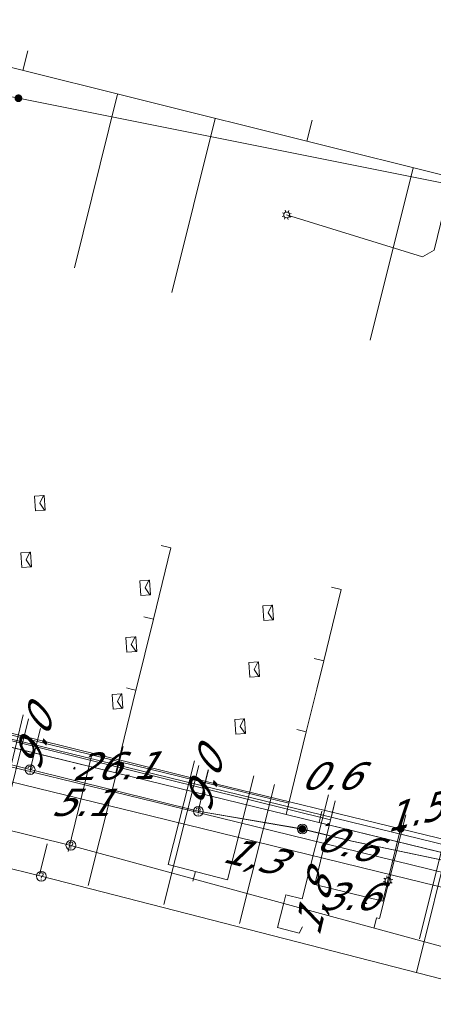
# Model space of a CAD drawing. Header units: metres. Extents: x 124576 to 133557, y 395865 to 402386.
# Tile 84 of 256: x 126237 to 126258, y 398395 to 398445. Entities that reach past the tile are written whole.
import ezdxf
from ezdxf.enums import TextEntityAlignment as Align

# ---------------------------------------------------------------- set-up
doc = ezdxf.new("R2010")
doc.units = ezdxf.units.M
doc.header["$MEASUREMENT"] = 0
for name, color, linetype, lineweight, true_color in [('LG_Datatransport_KPN_BV', 3, 'Continuous', 13, 0x00ff00), ('LG_Datatransport_Reggefiber_Operator_BV', 3, 'Continuous', 13, 0x00ff00), ('LG_Datatransport_Ziggo_BV', 3, 'Continuous', 13, 0x00ff00), ('LG_Laag_Spanning_Enexis_Netbeheer_BV', 7, 'Continuous', 13, 0x960000), ('LG_Riool_Vrij_Verval_Gemeente_Tilburg_Ruimtelijke_Uitvoering', 7, 'Continuous', 13, 0xca00a0), ('LG_unet-4_Brabant_Water', 5, 'Continuous', 13, 0x0000ff), ('LG_warmte_Ennatuurlijk_BV', 7, 'Continuous', 13, 0x008080), ('MV_Datatransport_lijn', 3, 'Continuous', 0, 0x00ff00)]:
    doc.layers.add(name, color=color, linetype=linetype, lineweight=lineweight, true_color=true_color)
for name, color, linetype, lineweight in [('LG_Datatransport_P_KPN_BV', 7, 'Continuous', 0), ('LG_Datatransport_P_Reggefiber_Operator_BV', 7, 'Continuous', 0), ('LG_Laag_Spanning_P_Enexis_Netbeheer_BV', 7, 'Continuous', 0), ('LG_Riool_Vrij_Verval_P_Gemeente_Tilburg_Ruimtelijke_Uitvoering', 7, 'Continuous', 0), ('MV_Datatransport', 7, 'Continuous', 0), ('MV_Laag_Spanning', 7, 'Continuous', 0), ('MV_Laag_Spanning_lijn', 7, 'Continuous', 0), ('MV_Laag_Spanning_pijl', 7, 'Continuous', 0), ('MV_warmte', 7, 'Continuous', 0)]:
    doc.layers.add(name, color=color, linetype=linetype, lineweight=lineweight)
doc.styles.add('Klic_Annotatie', font='verdanai.ttf', dxfattribs={"oblique": 20, "height": 1.4})

# ---------------------------------------------------------------- blocks, each defined once
blk = doc.blocks.new('Mof')
at = {"layer": 'LG_Laag_Spanning_P_Enexis_Netbeheer_BV'}
h = blk.add_hatch(color=256, dxfattribs=at)
edge = h.paths.add_edge_path()
edge.add_arc((0, 0), 2, 0, 360)
blk = doc.blocks.new('DeliveryPoint')
at = {"layer": 'LG_Laag_Spanning_P_Enexis_Netbeheer_BV', "flags": 128}
blk.add_lwpolyline([(-3.75, -2.5), (3.75, -2.5), (3.75, 2.5), (-3.75, 2.5), (-3.75, -2.5)], close=True, dxfattribs=at)
blk.add_lwpolyline([(-3.75, 2.5), (-3.75, 2.16), (0, 0), (3.75, 2.16)], dxfattribs=at)
blk = doc.blocks.new('Streetlight')
at = {"layer": 'LG_Laag_Spanning_P_Enexis_Netbeheer_BV'}
for p, q in [((-1.77, 1.77), (-1.06, 1.06)), ((0, 2.5), (0, 1.5)), ((1.77, 1.77), (1.06, 1.06)), ((-1.06, -1.06), (-1.77, -1.77)), ((0, -1.5), (0, -2.5)), ((1.06, -1.06), (1.77, -1.77))]:
    blk.add_line(p, q, dxfattribs=at)
at = {"layer": 'LG_Laag_Spanning_P_Enexis_Netbeheer_BV', "flags": 128}
for points in [[(-2.5, 0), (-1.5, 0)], [(1.5, 0), (2.5, 0)]]:
    blk.add_lwpolyline(points, dxfattribs=at)
at = {"layer": 'LG_Laag_Spanning_P_Enexis_Netbeheer_BV'}
blk.add_circle((0, 0), 1.5, dxfattribs=at)
blk = doc.blocks.new('Onbekend_11')
at = {"layer": 'LG_Datatransport_P_Reggefiber_Operator_BV'}
blk.add_hatch(color=256, dxfattribs=at).paths.add_polyline_path([(-0.25, -1.07, -0.262633), (0.23, 0.15), (0.59, 0.47, 0.379827), (0.7, 1.26), (0.69, 1.26, 0.228508), (-0.03, 1.53), (-0.03, 1.52, 0.459053), (-0.82, 0.79), (-1.29, 0.85, -0.414214), (-0.08, 2, -0.243799), (1.09, 1.52, -0.379827), (0.9, 0.11), (0.54, -0.2, 0.262633), (0.23, -1.08), (-0.17, -1.07)])
blk.add_circle((0, 0), 2.5, dxfattribs=at)
at = {"layer": 'LG_Datatransport_P_Reggefiber_Operator_BV', "extrusion": (0, 0, -1)}
blk.add_solid([(0.34, -2.06), (-0.21, -2.06), (0.34, -1.51), (-0.21, -1.51)], dxfattribs=at)
blk = doc.blocks.new('m_pijl')
at = {"layer": 'MV_Laag_Spanning_pijl'}
blk.add_hatch(color=7, dxfattribs=at).paths.add_polyline_path([(-1, -0.33), (-1, 0), (-1, 0.33), (0, 0)])
at = {"layer": 'MV_Laag_Spanning_pijl', "flags": 128}
blk.add_lwpolyline([(-1, 0), (-1, 0.33), (0, 0), (-1, -0.33), (-1, 0)], close=True, dxfattribs=at)
blk = doc.blocks.new('Onbekend_2')
at = {"layer": 'LG_Riool_Vrij_Verval_P_Gemeente_Tilburg_Ruimtelijke_Uitvoering'}
blk.add_hatch(color=256, dxfattribs=at).paths.add_polyline_path([(-0.25, -1.07, -0.262633), (0.23, 0.15), (0.59, 0.47, 0.379827), (0.7, 1.26), (0.69, 1.26, 0.228508), (-0.03, 1.53), (-0.03, 1.52, 0.459053), (-0.82, 0.79), (-1.29, 0.85, -0.414214), (-0.08, 2, -0.243799), (1.09, 1.52, -0.379827), (0.9, 0.11), (0.54, -0.2, 0.262633), (0.23, -1.08), (-0.17, -1.07)])
blk.add_circle((0, 0), 2.5, dxfattribs=at)
at = {"layer": 'LG_Riool_Vrij_Verval_P_Gemeente_Tilburg_Ruimtelijke_Uitvoering', "extrusion": (0, 0, -1)}
blk.add_solid([(0.34, -2.06), (-0.21, -2.06), (0.34, -1.51), (-0.21, -1.51)], dxfattribs=at)
blk = doc.blocks.new('Onbekend_3')
at = {"layer": 'LG_Datatransport_P_KPN_BV'}
blk.add_hatch(color=256, dxfattribs=at).paths.add_polyline_path([(-0.25, -1.07, -0.262633), (0.23, 0.15), (0.59, 0.47, 0.379827), (0.7, 1.26), (0.69, 1.26, 0.228508), (-0.03, 1.53), (-0.03, 1.52, 0.459053), (-0.82, 0.79), (-1.29, 0.85, -0.414214), (-0.08, 2, -0.243799), (1.09, 1.52, -0.379827), (0.9, 0.11), (0.54, -0.2, 0.262633), (0.23, -1.08), (-0.17, -1.07)])
blk.add_circle((0, 0), 2.5, dxfattribs=at)
at = {"layer": 'LG_Datatransport_P_KPN_BV', "extrusion": (0, 0, -1)}
blk.add_solid([(0.34, -2.06), (-0.21, -2.06), (0.34, -1.51), (-0.21, -1.51)], dxfattribs=at)
blk = doc.blocks.new('Mof_2')
at = {"layer": 'LG_Datatransport_P_KPN_BV'}
h = blk.add_hatch(color=256, dxfattribs=at)
edge = h.paths.add_edge_path()
edge.add_arc((0, 0), 2, 0, 360)

msp = doc.modelspace()

# ---------------------------------------------------------------- linework, layer by layer
at = {"layer": 'LG_Datatransport_KPN_BV'}
for p, q in [((126237.71, 398406.87), (126238.24, 398408.97)), ((126237.71, 398406.87), (126232.04, 398408.28)), ((126246.34, 398404.73), (126237.71, 398406.87)), ((126246.34, 398404.73), (126246.86, 398406.86)), ((126251.68, 398403.82), (126246.34, 398404.73)), ((126254.23, 398403.2), (126251.68, 398403.82)), ((126260.84, 398401.81), (126254.23, 398403.2))]:
    msp.add_line(p, q, dxfattribs=at)
at = {"layer": 'LG_Datatransport_Reggefiber_Operator_BV'}
for p, q in [((126237.715, 398406.868), (126238.24, 398408.973)), ((126232.038, 398408.275), (126237.715, 398406.868)), ((126237.715, 398406.868), (126246.337, 398404.731)), ((126246.337, 398404.731), (126246.857, 398406.86)), ((126246.337, 398404.731), (126251.681, 398403.824))]:
    msp.add_line(p, q, dxfattribs=at)
at = {"layer": 'LG_Datatransport_Reggefiber_Operator_BV', "flags": 128}
msp.add_lwpolyline([(126251.681, 398403.824), (126254.233, 398403.197), (126260.844, 398401.814)], dxfattribs=at)
at = {"layer": 'LG_Datatransport_Ziggo_BV'}
for p, q in [((126243.158, 398411), (126244.035, 398414.592)), ((126244.035, 398414.592), (126243.549, 398414.711)), ((126252.778, 398412.455), (126252.293, 398412.574)), ((126252.423, 398411), (126252.778, 398412.455)), ((126242.897, 398411), (126242.656, 398411.059)), ((126242.897, 398411), (126242.656, 398411.059)), ((126243.143, 398410.94), (126242.897, 398411)), ((126243.143, 398410.94), (126243.158, 398411)), ((126251.886, 398408.803), (126252.423, 398411)), ((126242.25, 398407.287), (126243.143, 398410.94)), ((126242.107, 398406.704), (126233.365, 398408.841)), ((126250.993, 398405.15), (126251.886, 398408.803)), ((126251.886, 398408.803), (126251.4, 398408.922)), ((126242.25, 398407.287), (126242.107, 398406.704)), ((126250.85, 398404.567), (126242.107, 398406.704)), ((126250.993, 398405.15), (126250.85, 398404.567)), ((126263.544, 398401.464), (126250.85, 398404.567))]:
    msp.add_line(p, q, dxfattribs=at)
at = {"layer": 'LG_Datatransport_Ziggo_BV', "flags": 128}
for points in [[(126243.158, 398411), (126244.035, 398414.592), (126244.928, 398418.245), (126244.442, 398418.364)], [(126244.035, 398414.592), (126244.928, 398418.245), (126244.442, 398418.364)], [(126252.423, 398411), (126252.778, 398412.455), (126253.671, 398416.108), (126253.185, 398416.227)], [(126252.778, 398412.455), (126253.671, 398416.108), (126253.185, 398416.227)], [(126243.158, 398411), (126244.035, 398414.592), (126243.549, 398414.711)], [(126252.423, 398411), (126252.778, 398412.455), (126252.293, 398412.574)], [(126224.533, 398411), (126233.365, 398408.841), (126242.107, 398406.704), (126250.85, 398404.567), (126263.544, 398401.464), (126269.861, 398399.921), (126274.84, 398398.704), (126280.13, 398397.411), (126286.159, 398395.937), (126290.405, 398394.899), (126290.63, 398394.844), (126291.639, 398396.45)], [(126224.533, 398411), (126233.365, 398408.841), (126242.107, 398406.704), (126250.85, 398404.567), (126263.544, 398401.464), (126269.861, 398399.921), (126274.84, 398398.704), (126280.13, 398397.411), (126286.159, 398395.937), (126286.194, 398397.781)], [(126224.533, 398411), (126233.365, 398408.841), (126242.107, 398406.704), (126250.85, 398404.567), (126263.544, 398401.464), (126269.861, 398399.921), (126274.84, 398398.704), (126280.13, 398397.411), (126280.558, 398399.158)], [(126224.533, 398411), (126233.365, 398408.841), (126242.107, 398406.704), (126250.85, 398404.567), (126263.544, 398401.464), (126269.861, 398399.921), (126274.84, 398398.704), (126275.073, 398400.499)], [(126224.533, 398411), (126233.365, 398408.841), (126242.107, 398406.704), (126250.85, 398404.567), (126263.544, 398401.464), (126269.861, 398399.921), (126269.605, 398401.835)], [(126224.533, 398411), (126233.365, 398408.841), (126242.107, 398406.704), (126250.85, 398404.567), (126263.544, 398401.464), (126263.976, 398403.213)], [(126224.533, 398411), (126233.365, 398408.841), (126242.107, 398406.704), (126250.85, 398404.567), (126250.993, 398405.15), (126251.886, 398408.803), (126251.4, 398408.922)], [(126224.533, 398411), (126233.365, 398408.841), (126242.107, 398406.704), (126250.85, 398404.567), (126250.993, 398405.15), (126251.886, 398408.803), (126252.423, 398411)], [(126224.533, 398411), (126233.365, 398408.841), (126242.107, 398406.704), (126242.25, 398407.287), (126243.143, 398410.94), (126243.158, 398411)], [(126224.533, 398411), (126233.365, 398408.841), (126242.107, 398406.704), (126242.25, 398407.287), (126243.143, 398410.94), (126242.897, 398411)], [(126224.533, 398411), (126233.365, 398408.841), (126242.107, 398406.704), (126250.85, 398404.567), (126250.993, 398405.15), (126251.886, 398408.803), (126252.423, 398411)], [(126224.533, 398411), (126233.365, 398408.841), (126242.107, 398406.704), (126242.25, 398407.287), (126243.143, 398410.94), (126243.158, 398411)]]:
    msp.add_lwpolyline(points, dxfattribs=at)
at = {"layer": 'LG_Laag_Spanning_Enexis_Netbeheer_BV'}
msp.add_line((126256.73, 398403.835), (126256.079, 398401.175), dxfattribs=at)
at = {"layer": 'LG_Laag_Spanning_Enexis_Netbeheer_BV', "flags": 128}
for points in [[(126226.034, 398443.521), (126226.607, 398443.407), (126237.11, 398441.312), (126259.274, 398436.891), (126262.807, 398436.186), (126271.167, 398434.518)], [(126226.034, 398443.521), (126226.607, 398443.407), (126237.11, 398441.312), (126259.274, 398436.891), (126262.807, 398436.186), (126271.167, 398434.518)], [(126259.274, 398436.891), (126258.447, 398433.512), (126257.85, 398433.174), (126250.878, 398435.323)], [(126265.51, 398401.701), (126256.73, 398403.835), (126247.299, 398406.127), (126244.9, 398406.72), (126229.472, 398410.533), (126227.888, 398410.925), (126227.584, 398411)], [(126265.51, 398401.701), (126256.73, 398403.835), (126247.299, 398406.127), (126244.9, 398406.72), (126229.472, 398410.533), (126227.888, 398410.925), (126227.584, 398411)], [(126265.51, 398401.701), (126256.73, 398403.835), (126247.299, 398406.127), (126244.9, 398406.72), (126229.472, 398410.533), (126227.888, 398410.925), (126227.584, 398411)]]:
    msp.add_lwpolyline(points, dxfattribs=at)
at = {"layer": 'LG_Riool_Vrij_Verval_Gemeente_Tilburg_Ruimtelijke_Uitvoering'}
for p, q in [((126226.889, 398445.34), (126272.554, 398433.957)), ((126237.339, 398442.735), (126237.588, 398443.735)), ((126242.201, 398441.523), (126239.981, 398432.615)), ((126247.203, 398440.276), (126244.978, 398431.348)), ((126251.916, 398439.102), (126252.185, 398440.183)), ((126257.372, 398437.742), (126255.168, 398428.899)), ((126238.28, 398401.4), (126199.112, 398411)), ((126239.8, 398402.98), (126206.969, 398411)), ((126235.536, 398402.198), (126237.355, 398409.677)), ((126240.695, 398400.924), (126242.487, 398408.062)), ((126244.575, 398399.95), (126246.367, 398407.088)), ((126248.454, 398398.976), (126250.246, 398406.114)), ((126257.697, 398398.194), (126259.146, 398404.021)), ((126257.55, 398396.453), (126259.382, 398403.821)), ((126238.208, 398401.548), (126238.584, 398403.062)), ((126239.8, 398402.98), (126291.12, 398388.99)), ((126238.28, 398401.4), (126289.04, 398388.37)), ((126246.068, 398401.155), (126246.192, 398401.64))]:
    msp.add_line(p, q, dxfattribs=at)
at = {"layer": 'LG_Riool_Vrij_Verval_Gemeente_Tilburg_Ruimtelijke_Uitvoering', "flags": 128}
for points in [[(126236.18, 398403.66), (126236.301, 398404.145), (126237.628, 398409.482)], [(126246.149, 398407.328), (126244.787, 398401.999), (126247.839, 398401.219), (126249.201, 398406.547)], [(126250.719, 398399.967), (126250.843, 398400.451), (126251.666, 398400.241), (126253.028, 398405.57)], [(126255.369, 398398.778), (126255.493, 398399.263), (126255.638, 398399.226), (126257, 398404.554)], [(126250.719, 398399.967), (126250.409, 398398.77), (126251.523, 398398.481), (126251.685, 398398.806)]]:
    msp.add_lwpolyline(points, dxfattribs=at)
at = {"layer": 'LG_unet-4_Brabant_Water', "flags": 128}
msp.add_lwpolyline([(126270.04, 398400.31), (126266.24, 398401.24), (126264.86, 398401.58), (126226.205, 398411)], dxfattribs=at)
at = {"layer": 'LG_warmte_Ennatuurlijk_BV', "flags": 128}
for points in [[(126303.21, 398390.751), (126303.072, 398390.785), (126301.065, 398391.276), (126295.912, 398392.536), (126290.607, 398393.834), (126285.409, 398395.105), (126280.201, 398396.379), (126274.93, 398397.669), (126269.652, 398398.96), (126268.103, 398399.339), (126264.331, 398400.262), (126256.446, 398402.19), (126244.79, 398405.041), (126233.134, 398407.892)], [(126303.047, 398390.02), (126301.373, 398390.429), (126301.372, 398390.429), (126301.086, 398390.499), (126299.923, 398390.784), (126296.219, 398391.69), (126290.913, 398392.987), (126285.716, 398394.258), (126280.508, 398395.532), (126278.853, 398395.937), (126275.236, 398396.822), (126269.958, 398398.113), (126267.197, 398398.788), (126264.637, 398399.414), (126255.54, 398401.639), (126243.884, 398404.491), (126232.228, 398407.342)]]:
    msp.add_lwpolyline(points, dxfattribs=at)
at = {"layer": 'MV_Datatransport_lijn'}
for p, q in [((126233.508, 398409.424), (126242.25, 398407.287)), ((126242.25, 398407.287), (126250.993, 398405.15)), ((126252.683, 398404.737), (126252.541, 398404.154))]:
    msp.add_line(p, q, dxfattribs=at)
at = {"layer": 'MV_Laag_Spanning_lijn'}
for p, q in [((126253.373, 398405.262), (126252.321, 398400.983)), ((126253.135, 398404.298), (126253.225, 398404.662)), ((126255.823, 398400.127), (126256.73, 398403.835))]:
    msp.add_line(p, q, dxfattribs=at)
at = {"layer": 'MV_Laag_Spanning_pijl'}
for p, q in [((126227.798, 398410.561), (126253.135, 398404.298)), ((126239.654, 398402.675), (126240.899, 398407.709)), ((126253.373, 398405.262), (126253.231, 398404.685)), ((126252.321, 398400.983), (126255.823, 398400.127))]:
    msp.add_line(p, q, dxfattribs=at)

# ---------------------------------------------------------------- block references
at = {"layer": 'LG_Datatransport_P_KPN_BV', "xscale": 0.1, "yscale": 0.1, "zscale": 0.1}
for name, p in [('Onbekend_3', (126237.71, 398406.87)), ('Onbekend_3', (126246.34, 398404.73)), ('Onbekend_3', (126251.68, 398403.82)), ('Mof_2', (126251.681, 398403.824))]:
    msp.add_blockref(name, p, dxfattribs=at)
at = {"layer": 'LG_Datatransport_P_Reggefiber_Operator_BV', "xscale": 0.1, "yscale": 0.1, "zscale": 0.1}
msp.add_blockref('Onbekend_11', (126251.681, 398403.824), dxfattribs=at)
at = {"layer": 'LG_Laag_Spanning_P_Enexis_Netbeheer_BV', "xscale": 0.1, "yscale": 0.1, "zscale": 0.1}
for p in [(126237.11, 398441.312), (126256.73, 398403.835)]:
    msp.add_blockref('Mof', p, dxfattribs=at)
at = {"layer": 'LG_Laag_Spanning_P_Enexis_Netbeheer_BV'}
for name, p, xscale, yscale, zscale, rotation in [('Streetlight', (126250.878, 398435.323), 0.09999999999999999, 0.09999999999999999, 0.09999999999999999, 197), ('DeliveryPoint', (126238.214, 398420.541), 0.09999999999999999, 0.09999999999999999, 0.09999999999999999, 274), ('DeliveryPoint', (126237.501, 398417.627), 0.09999999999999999, 0.09999999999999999, 0.09999999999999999, 274), ('DeliveryPoint', (126243.616, 398416.198), 0.09999999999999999, 0.09999999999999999, 0.09999999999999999, 274), ('DeliveryPoint', (126249.924, 398414.913), 0.09999999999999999, 0.09999999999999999, 0.09999999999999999, 274), ('DeliveryPoint', (126242.904, 398413.284), 0.09999999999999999, 0.09999999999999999, 0.09999999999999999, 274), ('DeliveryPoint', (126249.211, 398411.999), 0.09999999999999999, 0.09999999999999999, 0.09999999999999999, 274), ('DeliveryPoint', (126242.191, 398410.37), 0.09999999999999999, 0.09999999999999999, 0.09999999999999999, 274), ('DeliveryPoint', (126248.498, 398409.085), 0.09999999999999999, 0.09999999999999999, 0.09999999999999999, 274), ('Streetlight', (126256.079, 398401.175), 0.1, 0.1, 0.1, 104)]:
    msp.add_blockref(name, p, dxfattribs=dict(at, xscale=xscale, yscale=yscale, zscale=zscale, rotation=rotation))
at = {"layer": 'LG_Riool_Vrij_Verval_P_Gemeente_Tilburg_Ruimtelijke_Uitvoering', "xscale": 0.1, "yscale": 0.1, "zscale": 0.1}
for p in [(126239.8, 398402.98), (126238.28, 398401.4)]:
    msp.add_blockref('Onbekend_2', p, dxfattribs=at)
at = {"layer": 'MV_Laag_Spanning_pijl'}
for p, xscale, yscale, zscale, rotation in [((126240, 398407), 0.1, 0.1, 0.1, 76), ((126253, 398404), 0.1, 0.1, 0.1, 347), ((126253, 398404), 0.09999999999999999, 0.09999999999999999, 0.09999999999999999, 257), ((126255, 398400), 0.1, 0.1, 0.1, 347)]:
    msp.add_blockref('m_pijl', p, dxfattribs=dict(at, xscale=xscale, yscale=yscale, zscale=zscale, rotation=rotation))

# ---------------------------------------------------------------- texts
at = {"layer": 'MV_Datatransport', "style": 'Klic_Annotatie', "oblique": 20}
for s, rotation, p in [('9.0', 76, (126237.879, 398408.356)), ('9.0', 76, (126246.622, 398406.219)), ('0.6', 346, (126253.91, 398403.111)), ('1,3', 346.2, (126249.106, 398402.477)), ('1,8', 76.2, (126252.223, 398399.864))]:
    msp.add_text(s, height=1.4, rotation=rotation, dxfattribs=at).set_placement(p, align=Align.MIDDLE_CENTER)
at = {"layer": 'MV_Laag_Spanning', "style": 'Klic_Annotatie', "oblique": 20}
msp.add_text('26.1', height=1.4, rotation=1, dxfattribs=at).set_placement((126241.966, 398407.059), align=Align.MIDDLE_CENTER)
for s, p in [('0.6', (126253.061, 398406.544)), ('5.1', (126240.277, 398405.192)), ('3.6', (126254.024, 398400.361))]:
    msp.add_text(s, height=1.4, dxfattribs=at).set_placement(p, align=Align.MIDDLE_CENTER)
at = {"layer": 'MV_warmte', "style": 'Klic_Annotatie', "oblique": 20}
msp.add_text('1.53406', height=1.4, rotation=14, dxfattribs=at).set_placement((126259.68, 398405.272), align=Align.MIDDLE_CENTER)

doc.saveas('drawing.dxf')
